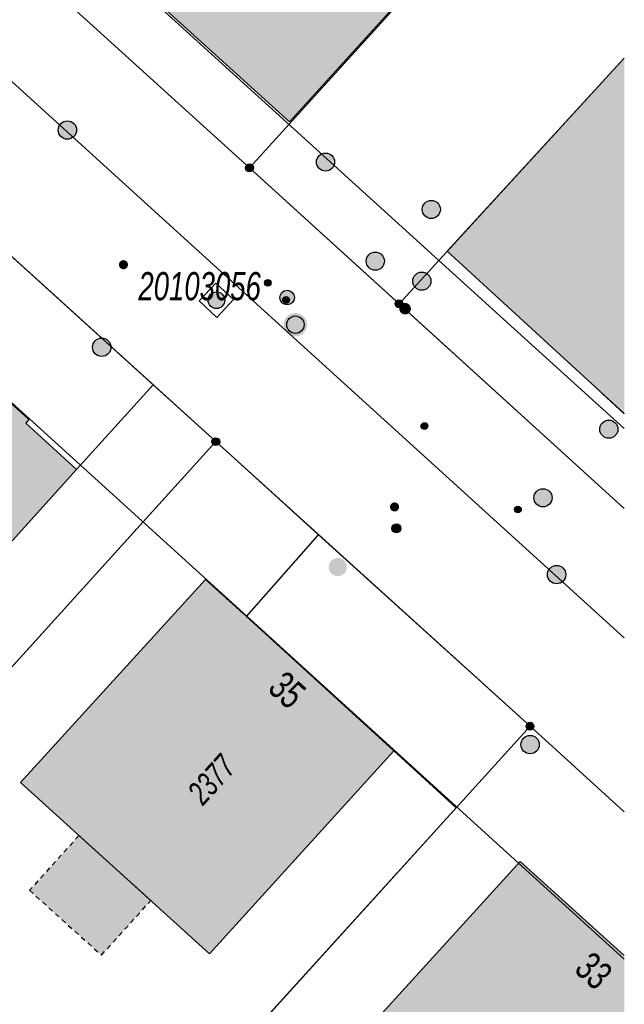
# Model space of a CAD drawing. Header units: metres. Extents: x 2695751 to 2696029, y 1260877 to 1261206.
# Tile 68 of 69: x 2696002 to 2696027, y 1261145 to 1261186. Entities that reach past the tile are written whole.
import ezdxf

# ---------------------------------------------------------------- set-up
doc = ezdxf.new("R2010")
doc.units = ezdxf.units.M
doc.linetypes.add('AUSGEZOGEN', pattern=[0])
doc.linetypes.add('VERDECKT2_S2', pattern=[0.36, 0.2, -0.16])
for name, color, linetype in [('AV_Flächen (EO)', 7, 'AUSGEZOGEN'), ('AV_Gebäudeflächen (BB)', 7, 'AUSGEZOGEN'), ('AV_Gebäudeflächen (EO)', 7, 'AUSGEZOGEN'), ('AV_Gebäudeflächen ut.', 7, 'AUSGEZOGEN'), ('AV_Haus-Nr.', 7, 'AUSGEZOGEN'), ('AV_Lagefixpunkt-Nr.', 7, 'AUSGEZOGEN'), ('AV_Linien (BB)', 7, 'AUSGEZOGEN'), ('AV_Versicherung-Nr.', 7, 'AUSGEZOGEN'), ('Liegenschaftsgrenzen', 7, 'AUSGEZOGEN'), ('PFAV', 255, 'AUSGEZOGEN'), ('PFAW', 255, 'AUSGEZOGEN'), ('PFEW', 255, 'AUSGEZOGEN'), ('PFGA', 255, 'AUSGEZOGEN'), ('PFWA', 255, 'AUSGEZOGEN'), ('RAEW', 8, 'AUSGEZOGEN'), ('RP_Abstandslinie', 7, 'AUSGEZOGEN')]:
    doc.layers.add(name, color=color, linetype=linetype)
doc.styles.add('ARIAL', font='arial.ttf')

msp = doc.modelspace()

# ---------------------------------------------------------------- hatches: boundary and pattern name
at = {"layer": 'AV_Gebäudeflächen (BB)', "true_color": 0xd2d2d2, "transparency": 33554687}
for points in [[(2696027.452, 1261196.832), (2696027.452, 1261206.158), (2695986.567, 1261206.158), (2696013.63, 1261181.611)], [(2696020.146, 1261176.279), (2696027.452, 1261169.575), (2696027.452, 1261184.232)], [(2695997.605, 1261173.84), (2695990.47, 1261165.955), (2695995.41, 1261161.479), (2695995.057, 1261161.119), (2695997.156, 1261159.217), (2695997.492, 1261159.588), (2695997.707, 1261159.394), (2696004.845, 1261167.269), (2696002.749, 1261169.189), (2696002.877, 1261169.33), (2695999.68, 1261172.22), (2695999.545, 1261172.072)], [(2696017.943, 1261155.663), (2696011.853, 1261161.206), (2696010.167, 1261162.741), (2696002.525, 1261154.355), (2696010.334, 1261147.294)], [(2696023.159, 1261151.106), (2696016.208, 1261143.473), (2696016.29, 1261143.399), (2696023.738, 1261136.646), (2696027.452, 1261140.716), (2696027.452, 1261147.22)]]:
    msp.add_hatch(color=254, dxfattribs=at).paths.add_polyline_path(points)
at = {"layer": 'AV_Gebäudeflächen (EO)', "true_color": 0xebebeb, "transparency": 33554687}
msp.add_hatch(color=7, dxfattribs=at).paths.add_polyline_path([(2696004.941, 1261152.171), (2696002.901, 1261149.915), (2696005.871, 1261147.238), (2696007.906, 1261149.489)])
at = {"layer": 'AV_Gebäudeflächen ut.', "true_color": 0xf5f5f5, "transparency": 33554687}
msp.add_hatch(color=7, dxfattribs=at).paths.add_polyline_path([(2696027.452, 1261169.573), (2696027.452, 1261171.405), (2696026.535, 1261170.407)])
at = {"layer": 'PFAV', "transparency": 33554687}
for points in [[(2696012.143, 1261179.711), (2696012.14, 1261179.744), (2696012.13, 1261179.775), (2696012.114, 1261179.804), (2696012.093, 1261179.829), (2696012.067, 1261179.849), (2696012.037, 1261179.863), (2696012.006, 1261179.872), (2696011.973, 1261179.873), (2696011.94, 1261179.868), (2696011.909, 1261179.857), (2696011.882, 1261179.84), (2696011.858, 1261179.817), (2696011.839, 1261179.79), (2696011.826, 1261179.76), (2696011.819, 1261179.727), (2696011.819, 1261179.695), (2696011.826, 1261179.662), (2696011.839, 1261179.632), (2696011.858, 1261179.605), (2696011.882, 1261179.582), (2696011.909, 1261179.565), (2696011.94, 1261179.554), (2696011.973, 1261179.549), (2696012.006, 1261179.55), (2696012.037, 1261179.559), (2696012.067, 1261179.573), (2696012.093, 1261179.593), (2696012.114, 1261179.618), (2696012.13, 1261179.647), (2696012.14, 1261179.678)], [(2696018.315, 1261174.109), (2696018.312, 1261174.142), (2696018.302, 1261174.173), (2696018.286, 1261174.202), (2696018.265, 1261174.227), (2696018.239, 1261174.247), (2696018.209, 1261174.261), (2696018.178, 1261174.27), (2696018.145, 1261174.271), (2696018.112, 1261174.266), (2696018.081, 1261174.255), (2696018.054, 1261174.238), (2696018.03, 1261174.215), (2696018.011, 1261174.188), (2696017.998, 1261174.158), (2696017.991, 1261174.125), (2696017.991, 1261174.093), (2696017.998, 1261174.06), (2696018.011, 1261174.03), (2696018.03, 1261174.003), (2696018.054, 1261173.98), (2696018.081, 1261173.963), (2696018.112, 1261173.952), (2696018.145, 1261173.947), (2696018.178, 1261173.948), (2696018.209, 1261173.957), (2696018.239, 1261173.971), (2696018.265, 1261173.991), (2696018.286, 1261174.016), (2696018.302, 1261174.045), (2696018.312, 1261174.076)], [(2696014.359, 1261173.243), (2696014.35, 1261173.34), (2696014.32, 1261173.433), (2696014.273, 1261173.519), (2696014.209, 1261173.593), (2696014.132, 1261173.652), (2696014.045, 1261173.695), (2696013.95, 1261173.72), (2696013.853, 1261173.725), (2696013.756, 1261173.71), (2696013.665, 1261173.676), (2696013.582, 1261173.624), (2696013.511, 1261173.557), (2696013.455, 1261173.477), (2696013.417, 1261173.387), (2696013.397, 1261173.292), (2696013.397, 1261173.194), (2696013.417, 1261173.099), (2696013.455, 1261173.009), (2696013.511, 1261172.929), (2696013.582, 1261172.862), (2696013.665, 1261172.81), (2696013.756, 1261172.776), (2696013.853, 1261172.761), (2696013.95, 1261172.766), (2696014.045, 1261172.791), (2696014.132, 1261172.834), (2696014.209, 1261172.893), (2696014.273, 1261172.967), (2696014.32, 1261173.053), (2696014.35, 1261173.146)], [(2696010.752, 1261168.42), (2696010.749, 1261168.453), (2696010.739, 1261168.484), (2696010.723, 1261168.513), (2696010.702, 1261168.538), (2696010.676, 1261168.558), (2696010.646, 1261168.572), (2696010.615, 1261168.581), (2696010.582, 1261168.582), (2696010.549, 1261168.577), (2696010.518, 1261168.566), (2696010.491, 1261168.549), (2696010.467, 1261168.526), (2696010.448, 1261168.499), (2696010.435, 1261168.469), (2696010.428, 1261168.436), (2696010.428, 1261168.404), (2696010.435, 1261168.371), (2696010.448, 1261168.341), (2696010.467, 1261168.314), (2696010.491, 1261168.291), (2696010.518, 1261168.274), (2696010.549, 1261168.263), (2696010.582, 1261168.258), (2696010.615, 1261168.259), (2696010.646, 1261168.268), (2696010.676, 1261168.282), (2696010.702, 1261168.302), (2696010.723, 1261168.327), (2696010.739, 1261168.356), (2696010.749, 1261168.387)], [(2696023.722, 1261156.68), (2696023.719, 1261156.713), (2696023.709, 1261156.744), (2696023.693, 1261156.773), (2696023.672, 1261156.798), (2696023.646, 1261156.818), (2696023.616, 1261156.832), (2696023.585, 1261156.841), (2696023.552, 1261156.842), (2696023.519, 1261156.837), (2696023.488, 1261156.826), (2696023.461, 1261156.809), (2696023.437, 1261156.786), (2696023.418, 1261156.759), (2696023.405, 1261156.729), (2696023.398, 1261156.696), (2696023.398, 1261156.664), (2696023.405, 1261156.631), (2696023.418, 1261156.601), (2696023.437, 1261156.574), (2696023.461, 1261156.551), (2696023.488, 1261156.534), (2696023.519, 1261156.523), (2696023.552, 1261156.518), (2696023.585, 1261156.519), (2696023.616, 1261156.528), (2696023.646, 1261156.542), (2696023.672, 1261156.562), (2696023.693, 1261156.587), (2696023.709, 1261156.616), (2696023.719, 1261156.647)]]:
    msp.add_hatch(color=7, dxfattribs=at).paths.add_polyline_path(points)
at = {"layer": 'PFAW', "transparency": 33554687}
for color, points in [(253, [(2696004.847, 1261181.273), (2696004.839, 1261181.349), (2696004.816, 1261181.422), (2696004.779, 1261181.489), (2696004.729, 1261181.548), (2696004.668, 1261181.595), (2696004.599, 1261181.628), (2696004.525, 1261181.648), (2696004.449, 1261181.651), (2696004.373, 1261181.64), (2696004.301, 1261181.613), (2696004.236, 1261181.573), (2696004.18, 1261181.52), (2696004.137, 1261181.457), (2696004.106, 1261181.386), (2696004.091, 1261181.311), (2696004.091, 1261181.235), (2696004.106, 1261181.16), (2696004.137, 1261181.089), (2696004.18, 1261181.026), (2696004.236, 1261180.973), (2696004.301, 1261180.933), (2696004.373, 1261180.906), (2696004.449, 1261180.895), (2696004.525, 1261180.898), (2696004.599, 1261180.918), (2696004.668, 1261180.951), (2696004.729, 1261180.998), (2696004.779, 1261181.057), (2696004.816, 1261181.124), (2696004.839, 1261181.197)]), (7, [(2696015.412, 1261179.714), (2696015.453, 1261179.778), (2696015.482, 1261179.848), (2696015.495, 1261179.923), (2696015.493, 1261179.999), (2696015.476, 1261180.072), (2696015.444, 1261180.141), (2696015.399, 1261180.203), (2696015.343, 1261180.253), (2696015.277, 1261180.292), (2696015.205, 1261180.316), (2696015.13, 1261180.326), (2696015.054, 1261180.32), (2696014.981, 1261180.299), (2696014.914, 1261180.264), (2696014.855, 1261180.216), (2696014.808, 1261180.157), (2696014.773, 1261180.09), (2696014.752, 1261180.017), (2696014.746, 1261179.941), (2696014.756, 1261179.866), (2696014.78, 1261179.794), (2696014.819, 1261179.729), (2696014.87, 1261179.672), (2696014.931, 1261179.627), (2696015, 1261179.596), (2696015.074, 1261179.579), (2696015.15, 1261179.577), (2696015.224, 1261179.59), (2696015.295, 1261179.619), (2696015.358, 1261179.66)]), (7, [(2696019.207, 1261178.25), (2696019.162, 1261178.189), (2696019.131, 1261178.12), (2696019.113, 1261178.046), (2696019.111, 1261177.97), (2696019.125, 1261177.895), (2696019.153, 1261177.825), (2696019.195, 1261177.761), (2696019.248, 1261177.708), (2696019.312, 1261177.666), (2696019.382, 1261177.638), (2696019.457, 1261177.624), (2696019.533, 1261177.626), (2696019.607, 1261177.643), (2696019.676, 1261177.675), (2696019.737, 1261177.72), (2696019.788, 1261177.776), (2696019.826, 1261177.842), (2696019.851, 1261177.913), (2696019.86, 1261177.989), (2696019.855, 1261178.064), (2696019.834, 1261178.137), (2696019.799, 1261178.205), (2696019.751, 1261178.263), (2696019.692, 1261178.311), (2696019.625, 1261178.347), (2696019.552, 1261178.367), (2696019.476, 1261178.373), (2696019.401, 1261178.364), (2696019.329, 1261178.339), (2696019.264, 1261178.301)]), (7, [(2696017.446, 1261175.607), (2696017.492, 1261175.667), (2696017.525, 1261175.735), (2696017.544, 1261175.809), (2696017.548, 1261175.884), (2696017.536, 1261175.959), (2696017.51, 1261176.03), (2696017.469, 1261176.095), (2696017.417, 1261176.15), (2696017.355, 1261176.193), (2696017.285, 1261176.223), (2696017.211, 1261176.238), (2696017.135, 1261176.238), (2696017.06, 1261176.222), (2696016.991, 1261176.192), (2696016.929, 1261176.149), (2696016.876, 1261176.093), (2696016.836, 1261176.029), (2696016.81, 1261175.958), (2696016.799, 1261175.883), (2696016.803, 1261175.807), (2696016.822, 1261175.734), (2696016.856, 1261175.666), (2696016.902, 1261175.606), (2696016.96, 1261175.556), (2696017.026, 1261175.52), (2696017.099, 1261175.497), (2696017.174, 1261175.49), (2696017.25, 1261175.497), (2696017.322, 1261175.52), (2696017.388, 1261175.557)]), (253, [(2696006.265, 1261172.314), (2696006.257, 1261172.39), (2696006.234, 1261172.463), (2696006.197, 1261172.53), (2696006.147, 1261172.589), (2696006.086, 1261172.636), (2696006.017, 1261172.669), (2696005.943, 1261172.689), (2696005.867, 1261172.692), (2696005.791, 1261172.681), (2696005.719, 1261172.654), (2696005.654, 1261172.614), (2696005.598, 1261172.561), (2696005.555, 1261172.498), (2696005.524, 1261172.427), (2696005.509, 1261172.352), (2696005.509, 1261172.276), (2696005.524, 1261172.201), (2696005.555, 1261172.13), (2696005.598, 1261172.067), (2696005.654, 1261172.014), (2696005.719, 1261171.974), (2696005.791, 1261171.947), (2696005.867, 1261171.936), (2696005.943, 1261171.939), (2696006.017, 1261171.959), (2696006.086, 1261171.992), (2696006.147, 1261172.039), (2696006.197, 1261172.098), (2696006.234, 1261172.165), (2696006.257, 1261172.238)]), (7, [(2696027.088, 1261168.679), (2696027.134, 1261168.739), (2696027.166, 1261168.808), (2696027.184, 1261168.882), (2696027.187, 1261168.958), (2696027.174, 1261169.032), (2696027.146, 1261169.103), (2696027.105, 1261169.167), (2696027.052, 1261169.221), (2696026.989, 1261169.263), (2696026.919, 1261169.292), (2696026.844, 1261169.306), (2696026.769, 1261169.305), (2696026.694, 1261169.289), (2696026.625, 1261169.257), (2696026.564, 1261169.213), (2696026.512, 1261169.157), (2696026.473, 1261169.092), (2696026.448, 1261169.021), (2696026.438, 1261168.946), (2696026.443, 1261168.87), (2696026.463, 1261168.797), (2696026.498, 1261168.729), (2696026.545, 1261168.67), (2696026.603, 1261168.621), (2696026.67, 1261168.586), (2696026.743, 1261168.564), (2696026.819, 1261168.558), (2696026.894, 1261168.567), (2696026.966, 1261168.59), (2696027.032, 1261168.628)]), (253, [(2696025.037, 1261162.939), (2696025.029, 1261163.015), (2696025.006, 1261163.088), (2696024.969, 1261163.155), (2696024.919, 1261163.214), (2696024.858, 1261163.261), (2696024.789, 1261163.294), (2696024.715, 1261163.314), (2696024.639, 1261163.317), (2696024.563, 1261163.306), (2696024.491, 1261163.279), (2696024.426, 1261163.239), (2696024.37, 1261163.186), (2696024.327, 1261163.123), (2696024.296, 1261163.052), (2696024.281, 1261162.977), (2696024.281, 1261162.901), (2696024.296, 1261162.826), (2696024.327, 1261162.755), (2696024.37, 1261162.692), (2696024.426, 1261162.639), (2696024.491, 1261162.599), (2696024.563, 1261162.572), (2696024.639, 1261162.561), (2696024.715, 1261162.564), (2696024.789, 1261162.584), (2696024.858, 1261162.617), (2696024.919, 1261162.664), (2696024.969, 1261162.723), (2696025.006, 1261162.79), (2696025.029, 1261162.863)]), (253, [(2696023.944, 1261155.927), (2696023.936, 1261156.003), (2696023.913, 1261156.076), (2696023.876, 1261156.143), (2696023.826, 1261156.202), (2696023.765, 1261156.249), (2696023.696, 1261156.282), (2696023.622, 1261156.302), (2696023.546, 1261156.305), (2696023.47, 1261156.294), (2696023.398, 1261156.267), (2696023.333, 1261156.227), (2696023.277, 1261156.174), (2696023.234, 1261156.111), (2696023.203, 1261156.04), (2696023.188, 1261155.965), (2696023.188, 1261155.889), (2696023.203, 1261155.814), (2696023.234, 1261155.743), (2696023.277, 1261155.68), (2696023.333, 1261155.627), (2696023.398, 1261155.587), (2696023.47, 1261155.56), (2696023.546, 1261155.549), (2696023.622, 1261155.552), (2696023.696, 1261155.572), (2696023.765, 1261155.605), (2696023.826, 1261155.652), (2696023.876, 1261155.711), (2696023.913, 1261155.778), (2696023.936, 1261155.851)])]:
    msp.add_hatch(color=color, dxfattribs=at).paths.add_polyline_path(points)
at = {"layer": 'PFAW', "lineweight": 25, "transparency": 33554687}
for points in [[(2696010.851, 1261174.505), (2696010.796, 1261174.547), (2696010.733, 1261174.577), (2696010.666, 1261174.594), (2696010.596, 1261174.597), (2696010.527, 1261174.586), (2696010.462, 1261174.561), (2696010.404, 1261174.524), (2696010.354, 1261174.476), (2696010.314, 1261174.419), (2696010.287, 1261174.354), (2696010.274, 1261174.286), (2696010.274, 1261174.217), (2696010.289, 1261174.149), (2696010.317, 1261174.085), (2696010.357, 1261174.028), (2696010.408, 1261173.981), (2696010.467, 1261173.944), (2696010.532, 1261173.921), (2696010.601, 1261173.911), (2696010.671, 1261173.915), (2696010.738, 1261173.933), (2696010.8, 1261173.964), (2696010.855, 1261174.007), (2696010.9, 1261174.06), (2696010.933, 1261174.121), (2696010.953, 1261174.187), (2696010.96, 1261174.257), (2696010.952, 1261174.326), (2696010.931, 1261174.392), (2696010.897, 1261174.452)], [(2696015.382, 1261162.961), (2696015.445, 1261162.918), (2696015.514, 1261162.889), (2696015.589, 1261162.874), (2696015.665, 1261162.874), (2696015.739, 1261162.89), (2696015.809, 1261162.92), (2696015.871, 1261162.964), (2696015.923, 1261163.019), (2696015.962, 1261163.083), (2696015.988, 1261163.155), (2696016, 1261163.23), (2696015.995, 1261163.306), (2696015.976, 1261163.379), (2696015.942, 1261163.447), (2696015.896, 1261163.507), (2696015.838, 1261163.556), (2696015.771, 1261163.592), (2696015.699, 1261163.615), (2696015.623, 1261163.622), (2696015.548, 1261163.614), (2696015.476, 1261163.591), (2696015.409, 1261163.554), (2696015.352, 1261163.504), (2696015.306, 1261163.444), (2696015.273, 1261163.376), (2696015.254, 1261163.302), (2696015.251, 1261163.226), (2696015.262, 1261163.151), (2696015.289, 1261163.08), (2696015.33, 1261163.016)]]:
    msp.add_hatch(color=7, dxfattribs=at).paths.add_polyline_path(points)
at = {"layer": 'PFEW', "transparency": 33554687}
h = msp.add_hatch(color=7, dxfattribs=at)
h.paths.add_polyline_path([(2696013.236, 1261174.363), (2696013.238, 1261174.333), (2696013.242, 1261174.303), (2696013.25, 1261174.273), (2696013.26, 1261174.245), (2696013.274, 1261174.218), (2696013.29, 1261174.192), (2696013.309, 1261174.168), (2696013.329, 1261174.146), (2696013.353, 1261174.126), (2696013.377, 1261174.109), (2696013.404, 1261174.094), (2696013.432, 1261174.082), (2696013.461, 1261174.073), (2696013.491, 1261174.067), (2696013.521, 1261174.063), (2696013.551, 1261174.063), (2696013.582, 1261174.067), (2696013.611, 1261174.073), (2696013.64, 1261174.082), (2696013.668, 1261174.094), (2696013.695, 1261174.109), (2696013.72, 1261174.126), (2696013.743, 1261174.146), (2696013.764, 1261174.168), (2696013.782, 1261174.192), (2696013.798, 1261174.218), (2696013.812, 1261174.245), (2696013.822, 1261174.273), (2696013.83, 1261174.303), (2696013.835, 1261174.333), (2696013.836, 1261174.363), (2696013.835, 1261174.393), (2696013.83, 1261174.423), (2696013.822, 1261174.453), (2696013.812, 1261174.481), (2696013.798, 1261174.509), (2696013.782, 1261174.534), (2696013.764, 1261174.559), (2696013.743, 1261174.581), (2696013.72, 1261174.6), (2696013.695, 1261174.618), (2696013.668, 1261174.632), (2696013.64, 1261174.644), (2696013.611, 1261174.654), (2696013.582, 1261174.66), (2696013.551, 1261174.663), (2696013.521, 1261174.663), (2696013.491, 1261174.66), (2696013.461, 1261174.654), (2696013.432, 1261174.644), (2696013.404, 1261174.632), (2696013.377, 1261174.618), (2696013.353, 1261174.6), (2696013.329, 1261174.581), (2696013.309, 1261174.559), (2696013.29, 1261174.534), (2696013.274, 1261174.509), (2696013.26, 1261174.481), (2696013.25, 1261174.453), (2696013.242, 1261174.423), (2696013.238, 1261174.393)])
h.paths.add_polyline_path([(2696013.542, 1261174.364), (2696013.542, 1261174.363), (2696013.542, 1261174.362), (2696013.542, 1261174.362), (2696013.542, 1261174.361), (2696013.542, 1261174.361), (2696013.541, 1261174.36), (2696013.541, 1261174.36), (2696013.541, 1261174.359), (2696013.54, 1261174.359), (2696013.54, 1261174.358), (2696013.539, 1261174.358), (2696013.539, 1261174.358), (2696013.538, 1261174.357), (2696013.538, 1261174.357), (2696013.537, 1261174.357), (2696013.536, 1261174.357), (2696013.536, 1261174.357), (2696013.535, 1261174.357), (2696013.535, 1261174.357), (2696013.534, 1261174.357), (2696013.534, 1261174.358), (2696013.533, 1261174.358), (2696013.533, 1261174.358), (2696013.532, 1261174.359), (2696013.532, 1261174.359), (2696013.531, 1261174.36), (2696013.531, 1261174.36), (2696013.531, 1261174.361), (2696013.53, 1261174.361), (2696013.53, 1261174.362), (2696013.53, 1261174.362), (2696013.53, 1261174.363), (2696013.53, 1261174.364), (2696013.53, 1261174.364), (2696013.53, 1261174.365), (2696013.531, 1261174.365), (2696013.531, 1261174.366), (2696013.531, 1261174.367), (2696013.532, 1261174.367), (2696013.532, 1261174.367), (2696013.533, 1261174.368), (2696013.533, 1261174.368), (2696013.534, 1261174.368), (2696013.534, 1261174.369), (2696013.535, 1261174.369), (2696013.535, 1261174.369), (2696013.536, 1261174.369), (2696013.536, 1261174.369), (2696013.537, 1261174.369), (2696013.538, 1261174.369), (2696013.538, 1261174.369), (2696013.539, 1261174.368), (2696013.539, 1261174.368), (2696013.54, 1261174.368), (2696013.54, 1261174.367), (2696013.541, 1261174.367), (2696013.541, 1261174.367), (2696013.541, 1261174.366), (2696013.542, 1261174.365), (2696013.542, 1261174.365), (2696013.542, 1261174.364)], flags=16)
msp.add_hatch(color=7, dxfattribs=at).paths.add_polyline_path([(2696024.471, 1261166.105), (2696024.463, 1261166.18), (2696024.441, 1261166.253), (2696024.404, 1261166.319), (2696024.354, 1261166.377), (2696024.294, 1261166.423), (2696024.226, 1261166.457), (2696024.153, 1261166.476), (2696024.077, 1261166.48), (2696024.002, 1261166.468), (2696023.931, 1261166.442), (2696023.866, 1261166.402), (2696023.811, 1261166.349), (2696023.768, 1261166.287), (2696023.738, 1261166.217), (2696023.723, 1261166.143), (2696023.723, 1261166.067), (2696023.738, 1261165.993), (2696023.768, 1261165.923), (2696023.811, 1261165.861), (2696023.866, 1261165.808), (2696023.931, 1261165.768), (2696024.002, 1261165.742), (2696024.077, 1261165.73), (2696024.153, 1261165.734), (2696024.226, 1261165.753), (2696024.294, 1261165.787), (2696024.354, 1261165.833), (2696024.404, 1261165.891), (2696024.441, 1261165.957), (2696024.463, 1261166.03)])
at = {"layer": 'PFGA', "transparency": 33554687}
msp.add_hatch(color=7, dxfattribs=at).paths.add_polyline_path([(2696017.925, 1261164.7), (2696017.956, 1261164.679), (2696017.991, 1261164.664), (2696018.029, 1261164.656), (2696018.067, 1261164.657), (2696018.104, 1261164.664), (2696018.138, 1261164.679), (2696018.17, 1261164.701), (2696018.196, 1261164.729), (2696018.216, 1261164.761), (2696018.229, 1261164.797), (2696018.234, 1261164.834), (2696018.232, 1261164.872), (2696018.223, 1261164.909), (2696018.206, 1261164.943), (2696018.183, 1261164.973), (2696018.154, 1261164.997), (2696018.12, 1261165.016), (2696018.084, 1261165.027), (2696018.046, 1261165.03), (2696018.009, 1261165.027), (2696017.973, 1261165.015), (2696017.939, 1261164.997), (2696017.911, 1261164.972), (2696017.888, 1261164.942), (2696017.871, 1261164.908), (2696017.862, 1261164.871), (2696017.86, 1261164.833), (2696017.866, 1261164.795), (2696017.879, 1261164.76), (2696017.899, 1261164.728)])
at = {"layer": 'PFWA', "transparency": 33554687}
for points in [[(2696006.923, 1261175.597), (2696006.934, 1261175.612), (2696006.944, 1261175.628), (2696006.952, 1261175.645), (2696006.959, 1261175.663), (2696006.964, 1261175.682), (2696006.967, 1261175.7), (2696006.967, 1261175.719), (2696006.966, 1261175.738), (2696006.964, 1261175.757), (2696006.959, 1261175.776), (2696006.952, 1261175.793), (2696006.944, 1261175.81), (2696006.934, 1261175.826), (2696006.922, 1261175.841), (2696006.909, 1261175.855), (2696006.894, 1261175.868), (2696006.879, 1261175.878), (2696006.862, 1261175.888), (2696006.845, 1261175.895), (2696006.827, 1261175.901), (2696006.808, 1261175.904), (2696006.789, 1261175.906), (2696006.77, 1261175.906), (2696006.751, 1261175.904), (2696006.733, 1261175.9), (2696006.715, 1261175.895), (2696006.697, 1261175.887), (2696006.68, 1261175.878), (2696006.665, 1261175.867), (2696006.651, 1261175.855), (2696006.637, 1261175.841), (2696006.626, 1261175.826), (2696006.616, 1261175.81), (2696006.608, 1261175.793), (2696006.601, 1261175.775), (2696006.596, 1261175.756), (2696006.593, 1261175.738), (2696006.593, 1261175.719), (2696006.594, 1261175.7), (2696006.596, 1261175.681), (2696006.601, 1261175.662), (2696006.608, 1261175.645), (2696006.616, 1261175.628), (2696006.626, 1261175.612), (2696006.638, 1261175.597), (2696006.651, 1261175.583), (2696006.666, 1261175.57), (2696006.681, 1261175.56), (2696006.698, 1261175.55), (2696006.715, 1261175.543), (2696006.733, 1261175.537), (2696006.752, 1261175.534), (2696006.771, 1261175.532), (2696006.79, 1261175.532), (2696006.809, 1261175.534), (2696006.827, 1261175.538), (2696006.845, 1261175.543), (2696006.863, 1261175.551), (2696006.88, 1261175.56), (2696006.895, 1261175.571), (2696006.909, 1261175.583)], [(2696019.345, 1261175.319), (2696019.284, 1261175.363), (2696019.215, 1261175.395), (2696019.141, 1261175.412), (2696019.065, 1261175.414), (2696018.99, 1261175.4), (2696018.92, 1261175.372), (2696018.857, 1261175.33), (2696018.803, 1261175.277), (2696018.761, 1261175.213), (2696018.733, 1261175.143), (2696018.72, 1261175.068), (2696018.722, 1261174.992), (2696018.739, 1261174.918), (2696018.771, 1261174.849), (2696018.816, 1261174.788), (2696018.872, 1261174.737), (2696018.938, 1261174.699), (2696019.01, 1261174.675), (2696019.085, 1261174.665), (2696019.161, 1261174.671), (2696019.234, 1261174.692), (2696019.301, 1261174.727), (2696019.359, 1261174.775), (2696019.407, 1261174.834), (2696019.442, 1261174.901), (2696019.463, 1261174.974), (2696019.469, 1261175.05), (2696019.459, 1261175.125), (2696019.435, 1261175.197), (2696019.396, 1261175.262)], [(2696018.566, 1261174.079), (2696018.548, 1261174.094), (2696018.528, 1261174.107), (2696018.507, 1261174.118), (2696018.484, 1261174.128), (2696018.461, 1261174.134), (2696018.437, 1261174.139), (2696018.413, 1261174.141), (2696018.389, 1261174.14), (2696018.365, 1261174.137), (2696018.342, 1261174.132), (2696018.319, 1261174.124), (2696018.297, 1261174.114), (2696018.276, 1261174.102), (2696018.257, 1261174.088), (2696018.239, 1261174.072), (2696018.223, 1261174.054), (2696018.208, 1261174.035), (2696018.196, 1261174.014), (2696018.186, 1261173.992), (2696018.178, 1261173.97), (2696018.172, 1261173.946), (2696018.169, 1261173.922), (2696018.168, 1261173.898), (2696018.17, 1261173.874), (2696018.174, 1261173.851), (2696018.181, 1261173.827), (2696018.189, 1261173.805), (2696018.2, 1261173.784), (2696018.214, 1261173.763), (2696018.229, 1261173.745), (2696018.246, 1261173.727), (2696018.264, 1261173.712), (2696018.284, 1261173.699), (2696018.305, 1261173.688), (2696018.328, 1261173.678), (2696018.351, 1261173.672), (2696018.375, 1261173.667), (2696018.399, 1261173.665), (2696018.423, 1261173.666), (2696018.447, 1261173.669), (2696018.47, 1261173.674), (2696018.493, 1261173.682), (2696018.515, 1261173.692), (2696018.536, 1261173.704), (2696018.555, 1261173.718), (2696018.573, 1261173.734), (2696018.589, 1261173.752), (2696018.604, 1261173.771), (2696018.616, 1261173.792), (2696018.626, 1261173.814), (2696018.634, 1261173.836), (2696018.64, 1261173.86), (2696018.643, 1261173.884), (2696018.644, 1261173.908), (2696018.642, 1261173.932), (2696018.638, 1261173.955), (2696018.631, 1261173.979), (2696018.623, 1261174.001), (2696018.612, 1261174.022), (2696018.598, 1261174.043), (2696018.583, 1261174.061)], [(2696018.101, 1261165.594), (2696018.114, 1261165.608), (2696018.125, 1261165.623), (2696018.135, 1261165.639), (2696018.143, 1261165.657), (2696018.149, 1261165.675), (2696018.153, 1261165.693), (2696018.156, 1261165.712), (2696018.156, 1261165.731), (2696018.155, 1261165.75), (2696018.152, 1261165.769), (2696018.147, 1261165.787), (2696018.14, 1261165.805), (2696018.131, 1261165.821), (2696018.121, 1261165.837), (2696018.109, 1261165.852), (2696018.095, 1261165.866), (2696018.081, 1261165.878), (2696018.065, 1261165.888), (2696018.048, 1261165.897), (2696018.03, 1261165.904), (2696018.012, 1261165.909), (2696017.993, 1261165.913), (2696017.975, 1261165.914), (2696017.956, 1261165.914), (2696017.937, 1261165.912), (2696017.918, 1261165.907), (2696017.9, 1261165.901), (2696017.883, 1261165.894), (2696017.866, 1261165.884), (2696017.851, 1261165.873), (2696017.837, 1261165.86), (2696017.824, 1261165.846), (2696017.813, 1261165.831), (2696017.803, 1261165.815), (2696017.795, 1261165.797), (2696017.789, 1261165.779), (2696017.785, 1261165.761), (2696017.782, 1261165.742), (2696017.782, 1261165.723), (2696017.783, 1261165.704), (2696017.786, 1261165.685), (2696017.791, 1261165.667), (2696017.798, 1261165.649), (2696017.807, 1261165.633), (2696017.817, 1261165.617), (2696017.829, 1261165.602), (2696017.843, 1261165.588), (2696017.857, 1261165.576), (2696017.873, 1261165.566), (2696017.89, 1261165.557), (2696017.908, 1261165.55), (2696017.926, 1261165.545), (2696017.945, 1261165.541), (2696017.963, 1261165.54), (2696017.982, 1261165.54), (2696018.001, 1261165.542), (2696018.02, 1261165.547), (2696018.038, 1261165.553), (2696018.055, 1261165.56), (2696018.072, 1261165.57), (2696018.087, 1261165.581)]]:
    msp.add_hatch(color=7, dxfattribs=at).paths.add_polyline_path(points)
at = {"layer": 'RAEW', "transparency": 33554687}
for points in [[(2696012.6, 1261174.97), (2696012.6, 1261174.956), (2696012.602, 1261174.942), (2696012.606, 1261174.929), (2696012.611, 1261174.916), (2696012.617, 1261174.903), (2696012.624, 1261174.891), (2696012.633, 1261174.88), (2696012.642, 1261174.87), (2696012.653, 1261174.861), (2696012.664, 1261174.853), (2696012.676, 1261174.847), (2696012.689, 1261174.841), (2696012.703, 1261174.837), (2696012.716, 1261174.834), (2696012.73, 1261174.833), (2696012.744, 1261174.833), (2696012.758, 1261174.834), (2696012.771, 1261174.837), (2696012.785, 1261174.841), (2696012.798, 1261174.847), (2696012.81, 1261174.853), (2696012.821, 1261174.861), (2696012.832, 1261174.87), (2696012.841, 1261174.88), (2696012.85, 1261174.891), (2696012.857, 1261174.903), (2696012.863, 1261174.916), (2696012.868, 1261174.929), (2696012.872, 1261174.942), (2696012.874, 1261174.956), (2696012.874, 1261174.97), (2696012.874, 1261174.984), (2696012.872, 1261174.998), (2696012.868, 1261175.011), (2696012.863, 1261175.024), (2696012.857, 1261175.037), (2696012.85, 1261175.049), (2696012.841, 1261175.06), (2696012.832, 1261175.07), (2696012.821, 1261175.079), (2696012.81, 1261175.087), (2696012.798, 1261175.093), (2696012.785, 1261175.099), (2696012.771, 1261175.103), (2696012.758, 1261175.106), (2696012.744, 1261175.107), (2696012.73, 1261175.107), (2696012.716, 1261175.106), (2696012.703, 1261175.103), (2696012.689, 1261175.099), (2696012.676, 1261175.093), (2696012.664, 1261175.087), (2696012.653, 1261175.079), (2696012.642, 1261175.07), (2696012.633, 1261175.06), (2696012.624, 1261175.049), (2696012.617, 1261175.037), (2696012.611, 1261175.024), (2696012.606, 1261175.011), (2696012.602, 1261174.998), (2696012.6, 1261174.984)], [(2696013.354, 1261174.264), (2696013.354, 1261174.25), (2696013.356, 1261174.236), (2696013.36, 1261174.223), (2696013.365, 1261174.21), (2696013.371, 1261174.197), (2696013.378, 1261174.185), (2696013.387, 1261174.174), (2696013.396, 1261174.164), (2696013.407, 1261174.155), (2696013.418, 1261174.147), (2696013.43, 1261174.141), (2696013.443, 1261174.135), (2696013.457, 1261174.131), (2696013.47, 1261174.128), (2696013.484, 1261174.127), (2696013.498, 1261174.127), (2696013.512, 1261174.128), (2696013.525, 1261174.131), (2696013.539, 1261174.135), (2696013.552, 1261174.141), (2696013.564, 1261174.147), (2696013.575, 1261174.155), (2696013.586, 1261174.164), (2696013.595, 1261174.174), (2696013.604, 1261174.185), (2696013.611, 1261174.197), (2696013.617, 1261174.21), (2696013.622, 1261174.223), (2696013.626, 1261174.236), (2696013.628, 1261174.25), (2696013.628, 1261174.264), (2696013.628, 1261174.278), (2696013.626, 1261174.292), (2696013.622, 1261174.305), (2696013.617, 1261174.318), (2696013.611, 1261174.331), (2696013.604, 1261174.343), (2696013.595, 1261174.354), (2696013.586, 1261174.364), (2696013.575, 1261174.373), (2696013.564, 1261174.381), (2696013.552, 1261174.387), (2696013.539, 1261174.393), (2696013.525, 1261174.397), (2696013.512, 1261174.4), (2696013.498, 1261174.401), (2696013.484, 1261174.401), (2696013.47, 1261174.4), (2696013.457, 1261174.397), (2696013.443, 1261174.393), (2696013.43, 1261174.387), (2696013.418, 1261174.381), (2696013.407, 1261174.373), (2696013.396, 1261174.364), (2696013.387, 1261174.354), (2696013.378, 1261174.343), (2696013.371, 1261174.331), (2696013.365, 1261174.318), (2696013.36, 1261174.305), (2696013.356, 1261174.292), (2696013.354, 1261174.278)], [(2696013.394, 1261174.167), (2696013.404, 1261174.157), (2696013.415, 1261174.149), (2696013.427, 1261174.142), (2696013.44, 1261174.136), (2696013.453, 1261174.132), (2696013.467, 1261174.129), (2696013.481, 1261174.127), (2696013.494, 1261174.127), (2696013.508, 1261174.128), (2696013.522, 1261174.13), (2696013.535, 1261174.134), (2696013.548, 1261174.139), (2696013.561, 1261174.146), (2696013.572, 1261174.153), (2696013.583, 1261174.162), (2696013.593, 1261174.172), (2696013.602, 1261174.183), (2696013.609, 1261174.194), (2696013.616, 1261174.207), (2696013.621, 1261174.22), (2696013.625, 1261174.233), (2696013.627, 1261174.247), (2696013.628, 1261174.261), (2696013.628, 1261174.274), (2696013.626, 1261174.288), (2696013.623, 1261174.302), (2696013.619, 1261174.315), (2696013.613, 1261174.328), (2696013.606, 1261174.34), (2696013.598, 1261174.351), (2696013.588, 1261174.361), (2696013.578, 1261174.371), (2696013.567, 1261174.379), (2696013.555, 1261174.386), (2696013.542, 1261174.392), (2696013.529, 1261174.396), (2696013.515, 1261174.399), (2696013.501, 1261174.401), (2696013.488, 1261174.401), (2696013.474, 1261174.4), (2696013.46, 1261174.398), (2696013.447, 1261174.394), (2696013.434, 1261174.389), (2696013.421, 1261174.382), (2696013.41, 1261174.375), (2696013.399, 1261174.366), (2696013.389, 1261174.356), (2696013.38, 1261174.345), (2696013.373, 1261174.334), (2696013.366, 1261174.321), (2696013.361, 1261174.308), (2696013.357, 1261174.295), (2696013.355, 1261174.281), (2696013.354, 1261174.267), (2696013.354, 1261174.254), (2696013.356, 1261174.24), (2696013.359, 1261174.226), (2696013.363, 1261174.213), (2696013.369, 1261174.2), (2696013.376, 1261174.188), (2696013.384, 1261174.177)], [(2696019.063, 1261169.065), (2696019.063, 1261169.051), (2696019.065, 1261169.037), (2696019.069, 1261169.024), (2696019.074, 1261169.011), (2696019.08, 1261168.998), (2696019.087, 1261168.986), (2696019.096, 1261168.975), (2696019.105, 1261168.965), (2696019.116, 1261168.956), (2696019.127, 1261168.948), (2696019.139, 1261168.942), (2696019.152, 1261168.936), (2696019.166, 1261168.932), (2696019.179, 1261168.929), (2696019.193, 1261168.928), (2696019.207, 1261168.928), (2696019.221, 1261168.929), (2696019.234, 1261168.932), (2696019.248, 1261168.936), (2696019.261, 1261168.942), (2696019.273, 1261168.948), (2696019.284, 1261168.956), (2696019.295, 1261168.965), (2696019.304, 1261168.975), (2696019.313, 1261168.986), (2696019.32, 1261168.998), (2696019.326, 1261169.011), (2696019.331, 1261169.024), (2696019.335, 1261169.037), (2696019.337, 1261169.051), (2696019.337, 1261169.065), (2696019.337, 1261169.079), (2696019.335, 1261169.093), (2696019.331, 1261169.106), (2696019.326, 1261169.119), (2696019.32, 1261169.132), (2696019.313, 1261169.144), (2696019.304, 1261169.155), (2696019.295, 1261169.165), (2696019.284, 1261169.174), (2696019.273, 1261169.182), (2696019.261, 1261169.188), (2696019.248, 1261169.194), (2696019.234, 1261169.198), (2696019.221, 1261169.201), (2696019.207, 1261169.202), (2696019.193, 1261169.202), (2696019.179, 1261169.201), (2696019.166, 1261169.198), (2696019.152, 1261169.194), (2696019.139, 1261169.188), (2696019.127, 1261169.182), (2696019.116, 1261169.174), (2696019.105, 1261169.165), (2696019.096, 1261169.155), (2696019.087, 1261169.144), (2696019.08, 1261169.132), (2696019.074, 1261169.119), (2696019.069, 1261169.106), (2696019.065, 1261169.093), (2696019.063, 1261169.079)], [(2696022.925, 1261165.622), (2696022.925, 1261165.608), (2696022.927, 1261165.594), (2696022.931, 1261165.581), (2696022.936, 1261165.568), (2696022.942, 1261165.555), (2696022.949, 1261165.543), (2696022.958, 1261165.532), (2696022.967, 1261165.522), (2696022.978, 1261165.513), (2696022.989, 1261165.505), (2696023.001, 1261165.499), (2696023.014, 1261165.493), (2696023.028, 1261165.489), (2696023.041, 1261165.486), (2696023.055, 1261165.485), (2696023.069, 1261165.485), (2696023.083, 1261165.486), (2696023.096, 1261165.489), (2696023.11, 1261165.493), (2696023.123, 1261165.499), (2696023.135, 1261165.505), (2696023.146, 1261165.513), (2696023.157, 1261165.522), (2696023.166, 1261165.532), (2696023.175, 1261165.543), (2696023.182, 1261165.555), (2696023.188, 1261165.568), (2696023.193, 1261165.581), (2696023.197, 1261165.594), (2696023.199, 1261165.608), (2696023.199, 1261165.622), (2696023.199, 1261165.636), (2696023.197, 1261165.65), (2696023.193, 1261165.663), (2696023.188, 1261165.676), (2696023.182, 1261165.689), (2696023.175, 1261165.701), (2696023.166, 1261165.712), (2696023.157, 1261165.722), (2696023.146, 1261165.731), (2696023.135, 1261165.739), (2696023.123, 1261165.745), (2696023.11, 1261165.751), (2696023.096, 1261165.755), (2696023.083, 1261165.758), (2696023.069, 1261165.759), (2696023.055, 1261165.759), (2696023.041, 1261165.758), (2696023.028, 1261165.755), (2696023.014, 1261165.751), (2696023.001, 1261165.745), (2696022.989, 1261165.739), (2696022.978, 1261165.731), (2696022.967, 1261165.722), (2696022.958, 1261165.712), (2696022.949, 1261165.701), (2696022.942, 1261165.689), (2696022.936, 1261165.676), (2696022.931, 1261165.663), (2696022.927, 1261165.65), (2696022.925, 1261165.636)]]:
    msp.add_hatch(color=1, dxfattribs=at).paths.add_polyline_path(points)

# ---------------------------------------------------------------- linework, layer by layer
at = {"layer": 'AV_Flächen (EO)', "color": 7, "linetype": 'AUSGEZOGEN', "transparency": 33554687}
for p, q in [((2696026.535, 1261170.407), (2696027.452, 1261169.573)), ((2696007.906, 1261149.489), (2696004.941, 1261152.171))]:
    msp.add_line(p, q, dxfattribs=at)
at = {"layer": 'AV_Flächen (EO)', "color": 7, "linetype": 'VERDECKT2_S2', "transparency": 33554687}
msp.add_lwpolyline([(2696004.941, 1261152.171), (2696002.901, 1261149.915), (2696005.871, 1261147.238), (2696007.906, 1261149.489)], dxfattribs=at)
at = {"layer": 'AV_Linien (BB)', "color": 7, "linetype": 'AUSGEZOGEN', "transparency": 33554687}
for p, q in [((2695976.961, 1261206.158), (2696009.281, 1261176.816)), ((2695982.845, 1261206.158), (2696011.981, 1261179.711)), ((2696013.63, 1261181.611), (2695986.567, 1261206.158)), ((2696027.452, 1261196.832), (2696013.63, 1261181.611)), ((2696009.281, 1261176.816), (2696027.452, 1261160.333)), ((2696004.845, 1261167.269), (2696008.009, 1261170.76)), ((2696010.59, 1261168.42), (2696008.009, 1261170.76)), ((2696014.836, 1261164.577), (2696010.59, 1261168.42)), ((2696004.845, 1261167.269), (2695997.707, 1261159.394)), ((2696011.853, 1261161.206), (2696014.836, 1261164.577)), ((2696011.853, 1261161.206), (2696017.943, 1261155.663))]:
    msp.add_line(p, q, dxfattribs=at)
for points in [[(2696027.452, 1261184.232), (2696020.146, 1261176.279), (2696027.452, 1261169.575)], [(2696008.009, 1261170.76), (2696000.75, 1261177.34), (2695993.496, 1261183.916)], [(2696011.981, 1261179.711), (2696018.053, 1261174.2), (2696027.452, 1261165.669)], [(2695997.605, 1261173.84), (2695999.545, 1261172.072), (2695999.68, 1261172.22), (2696002.877, 1261169.33), (2696002.749, 1261169.189), (2696004.845, 1261167.269)], [(2695997.707, 1261159.394), (2696000.29, 1261157.053), (2696010.59, 1261168.42)], [(2696027.452, 1261153.147), (2696023.56, 1261156.68), (2696014.836, 1261164.577)], [(2696017.943, 1261155.663), (2696010.334, 1261147.294), (2696002.525, 1261154.355), (2696010.167, 1261162.741), (2696011.853, 1261161.206)], [(2696017.943, 1261155.663), (2696020.515, 1261153.322), (2696004.504, 1261135.67), (2696004.592, 1261135.59)], [(2696027.452, 1261147.22), (2696023.159, 1261151.106), (2696016.208, 1261143.473), (2696016.29, 1261143.399)]]:
    msp.add_lwpolyline(points, dxfattribs=at)
at = {"layer": 'Liegenschaftsgrenzen', "color": 7, "linetype": 'AUSGEZOGEN', "transparency": 33554687}
for p, q in [((2696011.981, 1261179.711), (2695982.845, 1261206.158)), ((2696011.981, 1261179.711), (2696027.452, 1261196.772)), ((2696027.452, 1261184.232), (2696018.153, 1261174.109)), ((2696011.981, 1261179.711), (2696018.153, 1261174.109)), ((2696000.75, 1261177.34), (2696010.59, 1261168.42)), ((2696018.153, 1261174.109), (2696027.452, 1261165.669)), ((2696010.59, 1261168.42), (2695988.49, 1261144.03)), ((2696010.59, 1261168.42), (2696023.56, 1261156.68)), ((2696023.56, 1261156.68), (2696000.84, 1261131.63)), ((2696023.56, 1261156.68), (2696027.452, 1261153.147))]:
    msp.add_line(p, q, dxfattribs=at)
at = {"layer": 'PFAV', "color": 7, "transparency": 33554687}
for centre, radius in [((2696011.981, 1261179.711), 0.162), ((2696018.153, 1261174.109), 0.162), ((2696013.877, 1261173.243), 0.36), ((2696010.59, 1261168.42), 0.162), ((2696023.56, 1261156.68), 0.162)]:
    msp.add_circle(centre, radius, dxfattribs=at)
at = {"layer": 'PFAW', "lineweight": 25, "transparency": 33554687}
msp.add_line((2696009.909, 1261174.231), (2696010.593, 1261174.961), dxfattribs=at)
at = {"layer": 'PFAW', "color": 31, "lineweight": 25, "transparency": 33554687}
for p, q in [((2696010.593, 1261174.961), (2696011.323, 1261174.277)), ((2696010.639, 1261173.547), (2696009.909, 1261174.231)), ((2696011.323, 1261174.277), (2696010.639, 1261173.547))]:
    msp.add_line(p, q, dxfattribs=at)
at = {"layer": 'PFAW', "transparency": 33554687}
for centre, radius in [((2696004.468, 1261181.273), 0.379), ((2696015.121, 1261179.951), 0.375), ((2696019.485, 1261177.998), 0.375), ((2696017.173, 1261175.865), 0.375), ((2696005.886, 1261172.314), 0.379), ((2696026.813, 1261168.933), 0.375), ((2696024.658, 1261162.939), 0.379), ((2696023.565, 1261155.927), 0.379)]:
    msp.add_circle(centre, radius, dxfattribs=at)
at = {"layer": 'PFAW', "lineweight": 25, "transparency": 33554687}
msp.add_circle((2696010.616, 1261174.254), 0.344, dxfattribs=at)
at = {"layer": 'PFEW', "transparency": 33554687}
for centre, radius in [((2696013.536, 1261174.363), 0.3), ((2696024.096, 1261166.105), 0.375)]:
    msp.add_circle(centre, radius, dxfattribs=at)
at = {"layer": 'PFGA', "transparency": 33554687}
msp.add_circle((2696018.047, 1261164.843), 0.187, dxfattribs=at)
at = {"layer": 'PFWA', "transparency": 33554687}
msp.add_circle((2696019.094, 1261175.04), 0.375, dxfattribs=at)
at = {"layer": 'RAEW', "color": 1, "transparency": 33554687}
for centre in [(2696012.737, 1261174.97), (2696013.491, 1261174.264), (2696013.491, 1261174.264), (2696019.2, 1261169.065), (2696023.062, 1261165.622)]:
    msp.add_circle(centre, 0.137, dxfattribs=at)
at = {"layer": 'RP_Abstandslinie', "color": 7, "linetype": 'AUSGEZOGEN', "transparency": 33554687}
for points in [[(2696027.452, 1261147.081), (2696012.02, 1261161.08), (2695982.4, 1261187.96), (2695962.348, 1261206.158)], [(2695986.435, 1261206.158), (2695993.28, 1261199.95), (2696022.91, 1261173.08), (2696027.452, 1261168.959)]]:
    msp.add_lwpolyline(points, dxfattribs=at)

# ---------------------------------------------------------------- texts
at = {"layer": 'AV_Haus-Nr.', "color": 7, "transparency": 33554687, "char_height": 1.1621, "width": 1.68109, "attachment_point": 2, "style": 'ARIAL'}
for s, insert, rotation in [('\\W0.70;35', (2696013.935, 1261158.609), 317.6901), ('\\W0.70;33', (2696026.585, 1261147.031), 317.7918)]:
    msp.add_mtext(s, dxfattribs=dict(at, insert=insert, rotation=rotation))
at = {"layer": 'AV_Lagefixpunkt-Nr.', "color": 7, "transparency": 33554687, "insert": (2696007.397, 1261174.236), "char_height": 1.1621, "width": 5.50234, "attachment_point": 7, "style": 'ARIAL'}
msp.add_mtext('\\A1;{\\fArial|i1|b0;\\H1.162102;\\W0.700000;\\C7;20103056}\\P', dxfattribs=at)
at = {"layer": 'AV_Versicherung-Nr.', "color": 7, "transparency": 33554687, "insert": (2696010.42, 1261154.479), "char_height": 0.96842, "width": 2.46457, "attachment_point": 5, "rotation": 47.7234, "style": 'ARIAL'}
msp.add_mtext('\\A1;{\\fArial|i1|b0;\\H0.968418;\\W0.700000;\\C7;2377}\\P', dxfattribs=at)

doc.saveas('drawing.dxf')
